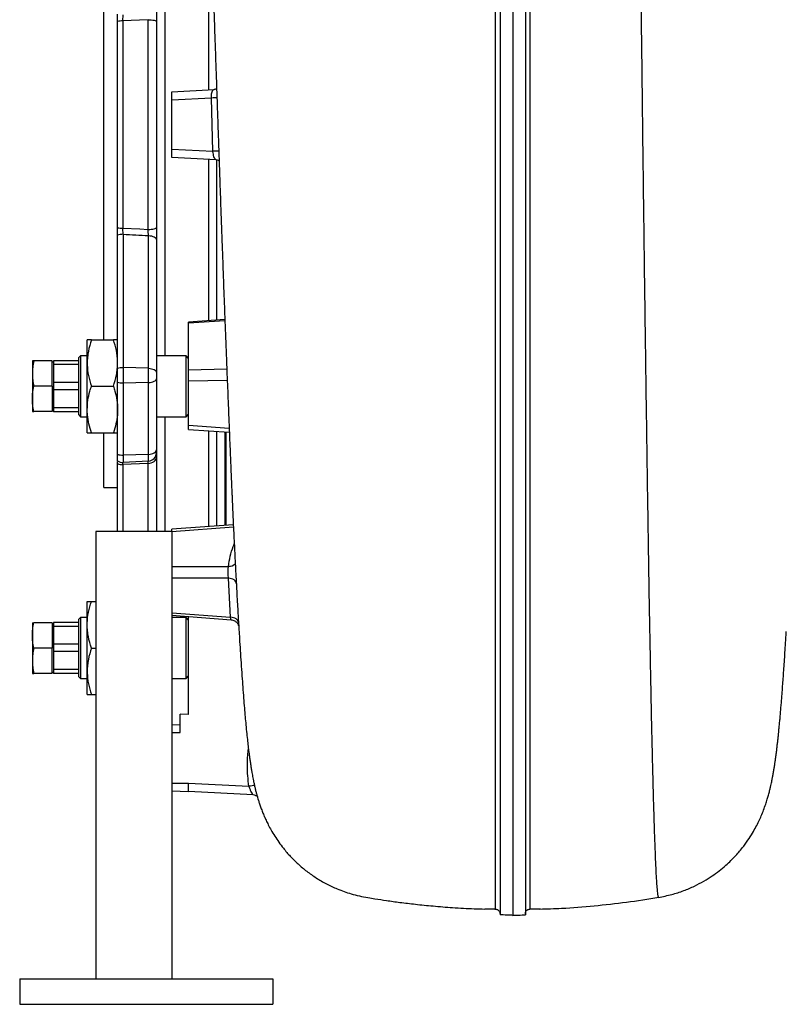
# Model space of a CAD drawing. Header units: millimetres. Extents: x 1108 to 5030, y 1860 to 4202.
# Tile 1 of 12: x 1108 to 2016, y 1860 to 3026. Entities that reach past the tile are written whole.
import ezdxf

# ---------------------------------------------------------------- set-up
doc = ezdxf.new("R2010")
doc.units = ezdxf.units.MM
doc.header["$LTSCALE"] = 2

msp = doc.modelspace()

# ---------------------------------------------------------------- linework, layer by layer
at = {"color": 8, "linetype": 'Continuous', "lineweight": 25}
for p, q in [((1279.6, 3176), (1279.6, 2628)), ((1331.9, 2943.2), (1331.9, 3134.3)), ((1331.9, 2669.7), (1331.9, 2860.7)), ((1341.4, 2670.4), (1341.4, 2860.1)), ((1350.9, 2669.7), (1307.8, 2666.6)), ((1307.8, 2611.6), (1353.1, 2612.5)), ((1353.6, 2598.9), (1307.8, 2598)), ((1279.6, 2556), (1279.6, 2420)), ((1307.8, 2546), (1355.9, 2542.5)), ((1331.9, 2451.5), (1331.9, 2539.3)), ((1341.4, 2426.6), (1341.4, 2538.6)), ((1350.8, 2537.9), (1350.8, 2427.3)), ((1229.9, 2499.2), (1229.9, 2420)), ((1259.9, 2420), (1259.9, 2500.7)), ((1331.9, 2425.9), (1331.9, 2451.5)), ((1361, 2425.1), (1287.8, 2419.7))]:
    msp.add_line(p, q, dxfattribs=at)
at = {"color": 7, "linetype": 'Continuous', "lineweight": 25}
for p, q in [((1207.4, 2647), (1207.4, 3157)), ((1223.8, 2779.7), (1223.8, 3024.2)), ((1229.9, 3024.7), (1229.9, 2779.3)), ((1259.9, 2777.8), (1259.9, 3026.2)), ((1269.8, 3023.9), (1269.8, 2780)), ((1287.8, 2940.9), (1338.1, 2943.6)), ((1287.8, 2930.9), (1287.8, 2940.9)), ((1334.9, 2933.4), (1287.8, 2930.9)), ((1287.8, 2873), (1287.8, 2930.9)), ((1336.6, 2870.5), (1334.9, 2933.4)), ((1287.8, 2863), (1287.8, 2873)), ((1287.8, 2873), (1336.6, 2870.5)), ((1340.7, 2860.3), (1287.8, 2863)), ((1223.8, 2613.1), (1223.8, 2771)), ((1230.3, 2772), (1230.3, 2614.1)), ((1260.3, 2613.3), (1260.3, 2770.5)), ((1269.8, 2765.5), (1269.8, 2608.3)), ((1350.8, 2671), (1307.8, 2668)), ((1307.8, 2666.6), (1307.8, 2668)), ((1307.8, 2611.6), (1307.8, 2666.6)), ((1187.8, 2619.5), (1187.8, 2647)), ((1192.7, 2647), (1218.8, 2647)), ((1179.8, 2628), (1177.8, 2626)), ((1177.8, 2558), (1177.8, 2626)), ((1187.8, 2628), (1179.8, 2628)), ((1179.8, 2628), (1179.8, 2556)), ((1304.8, 2628), (1269.8, 2628)), ((1307.8, 2625), (1304.8, 2628)), ((1304.8, 2556), (1304.8, 2628)), ((1122.8, 2622), (1122.8, 2607)), ((1146.2, 2622), (1124.4, 2622)), ((1146.2, 2592), (1146.2, 2622)), ((1147.8, 2620.2), (1146.2, 2621.1)), ((1177.8, 2622.1), (1147.8, 2622.1)), ((1147.8, 2622.1), (1147.8, 2618)), ((1147.8, 2618), (1177.8, 2618)), ((1147.8, 2618), (1147.8, 2596.5)), ((1187.8, 2564.5), (1187.8, 2619.5)), ((1223.8, 2596.7), (1223.8, 2613.1)), ((1230.3, 2614.1), (1230.3, 2595.8)), ((1260.3, 2613.3), (1230.3, 2614.1)), ((1260.3, 2596.5), (1260.3, 2613.3)), ((1122.8, 2607), (1122.8, 2577)), ((1269.8, 2608.3), (1269.8, 2600.9)), ((1269.8, 2600.9), (1269.8, 2516.9)), ((1307.8, 2598), (1307.8, 2611.6)), ((1146.2, 2592), (1124.4, 2592)), ((1146.2, 2592), (1146.2, 2562)), ((1147.8, 2596.5), (1147.8, 2588.1)), ((1177.8, 2596.5), (1147.8, 2596.5)), ((1192.7, 2592), (1218.8, 2592)), ((1223.8, 2511.5), (1223.8, 2596.7)), ((1260.3, 2596.5), (1230.3, 2595.8)), ((1230.3, 2595.8), (1230.3, 2510.4)), ((1260.3, 2511.3), (1260.3, 2596.5)), ((1307.8, 2546), (1307.8, 2598)), ((1147.8, 2588.1), (1177.8, 2588.1)), ((1147.8, 2588.1), (1147.8, 2566.4)), ((1122.8, 2577), (1122.8, 2562)), ((1177.8, 2566.4), (1147.8, 2566.4)), ((1147.8, 2566.4), (1147.8, 2562.1)), ((1146.2, 2562), (1124.4, 2562)), ((1146.2, 2562.9), (1147.8, 2563.8)), ((1147.8, 2562.1), (1177.8, 2562.1)), ((1147.8, 2562.1), (1147.8, 2561.9)), ((1177.8, 2561.9), (1147.8, 2561.9)), ((1177.8, 2558), (1179.8, 2556)), ((1179.8, 2556), (1187.8, 2556)), ((1187.8, 2537), (1187.8, 2564.5)), ((1269.8, 2556), (1304.8, 2556)), ((1304.8, 2556), (1307.8, 2559)), ((1307.8, 2541), (1307.8, 2546)), ((1192.7, 2537), (1218.8, 2537)), ((1207.4, 2472), (1207.4, 2537)), ((1307.8, 2541), (1356.1, 2537.5)), ((1351.8, 2537.8), (1351.8, 2464.1)), ((1223.8, 2503.8), (1223.8, 2511.5)), ((1260.3, 2511.3), (1230.3, 2510.4)), ((1230.3, 2510.4), (1230.3, 2501.9)), ((1260.3, 2503.4), (1260.3, 2511.3)), ((1269.8, 2516.9), (1269.8, 2513.4)), ((1269.8, 2508), (1269.8, 2420)), ((1223.8, 2420), (1223.8, 2500.6)), ((1260.3, 2503.4), (1230.3, 2501.9)), ((1207.4, 2472), (1223.8, 2472)), ((1351.8, 2464.1), (1351.8, 2427.3)), ((1360.8, 2428), (1287.8, 2422.6)), ((1197.8, 2420), (1197.8, 1890)), ((1287.8, 2420), (1197.8, 2420)), ((1287.8, 2420), (1287.8, 2422.6)), ((1287.8, 2420), (1287.8, 1890)), ((1287.8, 2378.7), (1355, 2378.7)), ((1355, 2364.6), (1287.8, 2364.6)), ((1357.5, 2318.5), (1355, 2364.6)), ((1187.8, 2309.5), (1187.8, 2337)), ((1192.7, 2337), (1197.8, 2337)), ((1287.8, 2323.6), (1357.5, 2318.5)), ((1122.8, 2312), (1122.8, 2297)), ((1146.2, 2312), (1124.4, 2312)), ((1146.2, 2312), (1146.2, 2282)), ((1147.8, 2310.2), (1146.2, 2311.1)), ((1177.8, 2312.1), (1147.8, 2312.1)), ((1147.8, 2312.1), (1147.8, 2308)), ((1179.8, 2318), (1177.8, 2316)), ((1177.8, 2248), (1177.8, 2316)), ((1187.8, 2318), (1179.8, 2318)), ((1179.8, 2318), (1179.8, 2246)), ((1187.8, 2254.5), (1187.8, 2309.5)), ((1287.8, 2320.7), (1358.2, 2315.5)), ((1304.8, 2318), (1287.8, 2318)), ((1307.8, 2315), (1304.8, 2318)), ((1304.8, 2246), (1304.8, 2318)), ((1307.8, 2203.1), (1307.8, 2319.2)), ((1147.8, 2308), (1177.8, 2308)), ((1147.8, 2308), (1147.8, 2286.5)), ((1122.8, 2297), (1122.8, 2267)), ((1147.8, 2286.5), (1147.8, 2278.1)), ((1177.8, 2286.5), (1147.8, 2286.5)), ((1146.2, 2282), (1124.4, 2282)), ((1146.2, 2252), (1146.2, 2282)), ((1147.8, 2278.1), (1177.8, 2278.1)), ((1147.8, 2278.1), (1147.8, 2256.4)), ((1192.7, 2282), (1197.8, 2282)), ((1122.8, 2267), (1122.8, 2252)), ((1146.2, 2252), (1124.4, 2252)), ((1146.2, 2252.9), (1147.8, 2253.8)), ((1177.8, 2256.4), (1147.8, 2256.4)), ((1147.8, 2256.4), (1147.8, 2252.1)), ((1147.8, 2252.1), (1177.8, 2252.1)), ((1147.8, 2252.1), (1147.8, 2251.9)), ((1177.8, 2251.9), (1147.8, 2251.9)), ((1187.8, 2227), (1187.8, 2254.5)), ((1177.8, 2248), (1179.8, 2246)), ((1179.8, 2246), (1187.8, 2246)), ((1287.8, 2246), (1304.8, 2246)), ((1304.8, 2246), (1307.8, 2249)), ((1192.7, 2227), (1197.8, 2227)), ((1297.8, 2182), (1297.8, 2203.6)), ((1307.8, 2203.1), (1297.8, 2203.6)), ((1287.8, 2190.9), (1297.8, 2191.5)), ((1287.8, 2182), (1297.8, 2182)), ((1287.8, 2122), (1307.8, 2122)), ((1287.8, 2113), (1307.8, 2112)), ((1307.8, 2122), (1379.3, 2118.2)), ((1384.5, 2108), (1307.8, 2112)), ((1670.7, 1972.7), (1671.3, 1972.7)), ((1107.8, 1890), (1407.8, 1890)), ((1107.8, 1890), (1107.8, 1860)), ((1407.8, 1890), (1407.8, 1860)), ((1107.8, 1860), (1407.8, 1860))]:
    msp.add_line(p, q, dxfattribs=at)
at = {"color": 7, "linetype": 'Continuous', "lineweight": 25, "flags": 128}
for points in [[(1259.9, 3026.2), (1249.8, 3025.7), (1229.9, 3024.7)], [(1259.9, 3026.2), (1261.9, 3026.2), (1263.7, 3026), (1265.4, 3025.8), (1266.9, 3025.5), (1268.1, 3025.2), (1269, 3024.8), (1269.6, 3024.4), (1269.8, 3023.9)], [(1229.9, 2779.3), (1249.9, 2778.3), (1259.9, 2777.8)], [(1259.9, 2777.8), (1261.9, 2777.8), (1263.7, 2777.9), (1265.4, 2778.1), (1266.9, 2778.4), (1268.1, 2778.8), (1269, 2779.2), (1269.6, 2779.6), (1269.8, 2780)], [(1260.3, 2770.5), (1262.2, 2770.3), (1263.9, 2770), (1265.6, 2769.5), (1267, 2768.9), (1268.2, 2768.2), (1269, 2767.3), (1269.6, 2766.4), (1269.8, 2765.5)], [(1260.3, 2613.3), (1262.2, 2613.1), (1263.9, 2612.8), (1265.6, 2612.4), (1267, 2611.7), (1268.2, 2611), (1269, 2610.1), (1269.6, 2609.2), (1269.8, 2608.3)], [(1260.3, 2596.5), (1262.2, 2596.6), (1263.9, 2596.9), (1265.6, 2597.3), (1267, 2597.9), (1268.2, 2598.5), (1269, 2599.3), (1269.6, 2600.1), (1269.8, 2600.9)], [(1259.9, 2500.7), (1261.9, 2500.9), (1263.7, 2501.3), (1265.4, 2502), (1266.9, 2502.9), (1268.1, 2504), (1269, 2505.2), (1269.6, 2506.6), (1269.8, 2508)], [(1260.3, 2511.3), (1262.2, 2511.5), (1263.9, 2511.8), (1265.6, 2512.3), (1267, 2513), (1268.2, 2513.9), (1269, 2514.8), (1269.6, 2515.8), (1269.8, 2516.9)], [(1259.9, 2500.7), (1249.8, 2500.2), (1229.9, 2499.2)], [(1364.5, 2357.9), (1364.3, 2359.2), (1363.7, 2360.4), (1362.9, 2361.6), (1361.7, 2362.6), (1360.3, 2363.4), (1358.6, 2364.1), (1356.9, 2364.4), (1355, 2364.6)], [(1367, 2311.9), (1366.7, 2313.2), (1366.2, 2314.4), (1365.3, 2315.5), (1364.1, 2316.5), (1362.7, 2317.3), (1361.1, 2317.9), (1359.3, 2318.3), (1357.5, 2318.5)], [(1387.3, 2107.4), (1386, 2107.8), (1384.5, 2108)]]:
    msp.add_lwpolyline(points, dxfattribs=at)
at = {"color": 8, "linetype": 'Continuous', "lineweight": 25, "flags": 128}
for points in [[(1341.5, 2933.6), (1340.6, 2933.6), (1338.9, 2933.6), (1336.9, 2933.5), (1334.9, 2933.4)], [(1343.6, 2870.6), (1342.4, 2870.6), (1340.6, 2870.5), (1338.7, 2870.5), (1336.6, 2870.5)], [(1385.9, 2119.2), (1384.7, 2119), (1383, 2118.8), (1381.2, 2118.5), (1379.3, 2118.2)]]:
    msp.add_lwpolyline(points, dxfattribs=at)
at = {"color": 7, "linetype": 'Continuous', "lineweight": 25}
for centre, radius, start, end in [((1229.5, 2987), 37.7, 89.4163, 98.8446), ((1229.5, 2817), 37.7, 261.1554, 270.5837), ((1229.6, 2754.4), 17.6, 87.8812, 109.4318), ((1229.6, 2596.4), 17.6, 87.881, 109.4322), ((1229.6, 2615.8), 19.9, 252.9144, 271.9031), ((1229.6, 2526.3), 15.9, 248.3464, 272.3066), ((1259.8, 2513.4), 10, 273, 0), ((1229.8, 2511.8), 10, 233.1301, 273), ((1229.7, 2511.7), 12.6, 242.0613, 271.2587)]:
    msp.add_arc(centre, radius, start, end, dxfattribs=at)
at = {"color": 8, "linetype": 'Continuous', "lineweight": 25}
msp.add_arc((1356, 2388.7), 10, 264.8114, 317.2681, dxfattribs=at)
at = {"color": 7, "linetype": 'Continuous', "lineweight": 25}
msp.add_ellipse((6030.4, 2976.3), major_axis=(9083, -238.4), ratio=0.042766, start_param=4.156716, end_param=4.160602, dxfattribs=at)
for points, knots in [([(1284.8, 3752.6), (1285.2, 3750), (1286.2, 3742.8), (1287.8, 3731.5), (1289.6, 3719.4), (1291.1, 3708.8), (1292.5, 3699.8), (1293.6, 3692.2), (1294.6, 3685.6), (1295.6, 3679.4), (1296.6, 3673.3), (1297.7, 3666.8), (1298.8, 3660.1), (1300.1, 3653.3), (1301.3, 3646.7), (1302.4, 3640.8), (1303.3, 3635.9), (1304.2, 3631.5), (1305.2, 3626.6), (1306.5, 3620.8), (1307.8, 3614.7), (1309.2, 3608.5), (1310.5, 3602.7), (1311.6, 3598), (1312.4, 3594.2), (1313.1, 3591.1), (1313.7, 3588.3), (1314.2, 3585.8), (1314.7, 3583.3), (1315.2, 3580.4), (1315.7, 3577.2), (1316.2, 3573.8), (1316.7, 3570.8), (1317.1, 3567.7), (1317.5, 3564.1), (1317.9, 3560.2), (1318.3, 3556.3), (1318.6, 3552.5), (1318.8, 3549), (1319.1, 3545.6), (1319.2, 3542.5), (1319.4, 3539.4), (1319.6, 3535.8), (1319.8, 3531.4), (1320.1, 3525.7), (1320.3, 3519.3), (1320.6, 3511.6), (1320.9, 3503.1), (1321.2, 3494.4), (1321.5, 3486.4), (1321.8, 3478.4), (1322.1, 3469.5), (1322.5, 3459.5), (1323, 3446.7), (1323.6, 3431.4), (1324.3, 3414), (1325, 3396.5), (1325.7, 3379.8), (1326.3, 3363.9), (1326.9, 3349), (1327.4, 3334.8), (1327.9, 3321.7), (1328.3, 3310), (1328.7, 3300.3), (1329, 3291.9), (1329.2, 3283.9), (1329.5, 3274.8), (1329.9, 3264.3), (1330.3, 3252.3), (1330.9, 3235.1), (1331.7, 3213.1), (1332.6, 3186.7), (1333.5, 3160.7), (1334.4, 3135.6), (1335.3, 3111.4), (1336, 3088.5), (1336.8, 3066.8), (1337.6, 3043.5), (1338.5, 3018.2), (1339.4, 2990.7), (1340.4, 2963.7), (1341.3, 2936.9), (1342.2, 2910.4), (1343.1, 2885.3), (1343.9, 2861.3), (1344.7, 2837.5), (1345.4, 2818), (1345.9, 2802.8), (1346.3, 2792.3), (1346.7, 2781.6), (1347.1, 2770.8), (1347.5, 2760.5), (1347.8, 2751.5), (1348.1, 2744.3), (1348.3, 2739), (1348.4, 2735.1), (1348.5, 2731.6), (1348.7, 2726.9), (1349, 2719.8), (1349.3, 2710.1), (1349.9, 2694.6), (1350.7, 2673.7), (1351.7, 2648.1), (1352.6, 2625.5), (1353.3, 2606.1), (1354, 2590.1), (1354.6, 2573.9), (1355.3, 2557.3), (1356, 2540.8), (1356.6, 2525.1), (1357.2, 2511), (1357.7, 2498.9), (1358.1, 2488.5), (1358.5, 2480.1), (1358.8, 2473.3), (1359, 2468.5), (1359.2, 2464.3), (1359.4, 2459.9), (1359.6, 2454.1), (1360, 2446.9), (1360.3, 2438.7), (1360.7, 2429.8), (1361.2, 2421.1), (1361.5, 2413.3), (1361.9, 2406.9), (1362.2, 2401), (1362.5, 2394.7), (1362.8, 2387.4), (1363.3, 2379.1), (1363.7, 2370.3), (1364.2, 2361.8), (1364.6, 2353.7), (1365.1, 2344.4), (1365.7, 2334.2), (1366.3, 2323.3), (1366.9, 2313.3), (1367.5, 2303.4), (1368.2, 2291.9), (1369, 2278.7), (1370, 2263.9), (1371, 2249.4), (1372, 2235.5), (1373, 2222.8), (1373.9, 2211), (1374.8, 2200.5), (1375.8, 2190.3), (1376.7, 2180.7), (1377.7, 2171.8), (1378.4, 2165.3), (1379, 2160.4), (1379.5, 2156.8), (1380, 2152.7), (1380.7, 2148.1), (1381.4, 2143.5), (1382.1, 2138.9), (1382.8, 2134.9), (1383.4, 2131.5), (1384, 2128.2), (1384.7, 2124.6), (1385.6, 2120.5), (1386.5, 2116.4), (1387.5, 2112.3), (1388.5, 2108.6), (1389.5, 2105.1), (1390.6, 2101.5), (1391.9, 2097.4), (1393.5, 2092.7), (1395.3, 2087.8), (1397.3, 2082.9), (1399.6, 2078), (1402.3, 2072.4), (1405.6, 2066.1), (1409.8, 2059.2), (1414.6, 2052), (1420.7, 2043.9), (1428.3, 2035.1), (1437.5, 2026), (1447.8, 2017.4), (1459, 2009.5), (1471.1, 2002.5), (1482.2, 1997.3), (1492.1, 1993.5), (1500.8, 1990.7), (1510.2, 1988.2), (1519.6, 1986.5), (1530.4, 1984.7), (1543, 1982.8), (1558.9, 1980.6), (1577.3, 1978.4), (1598.2, 1976.3), (1621.4, 1974.4), (1641.9, 1973.2), (1654.6, 1972.9), (1658.8, 1972.8)], [0, 0, 0, 0, 0.005008, 0.013595, 0.021307, 0.028163, 0.034168, 0.039229, 0.043445, 0.047372, 0.051499, 0.055924, 0.060575, 0.065459, 0.070444, 0.074794, 0.078379, 0.081181, 0.084536, 0.088691, 0.093451, 0.098759, 0.104294, 0.109923, 0.114333, 0.118397, 0.122081, 0.125439, 0.129197, 0.133578, 0.138921, 0.143429, 0.147012, 0.15059, 0.154949, 0.159864, 0.163607, 0.166656, 0.169899, 0.172484, 0.174597, 0.176743, 0.178945, 0.181823, 0.185287, 0.189248, 0.193109, 0.198328, 0.20284, 0.206576, 0.210261, 0.214468, 0.219183, 0.224395, 0.232231, 0.240108, 0.247916, 0.255676, 0.262235, 0.268774, 0.274995, 0.280557, 0.285467, 0.289731, 0.292651, 0.29585, 0.299638, 0.304016, 0.308991, 0.314567, 0.325183, 0.335684, 0.345825, 0.355561, 0.364846, 0.373634, 0.381899, 0.38965, 0.40036, 0.410726, 0.420986, 0.431155, 0.441203, 0.451103, 0.459683, 0.468609, 0.478163, 0.482089, 0.486112, 0.490234, 0.494456, 0.498678, 0.502277, 0.505073, 0.507176, 0.508587, 0.509664, 0.511263, 0.514199, 0.51809, 0.522933, 0.53287, 0.543308, 0.554246, 0.560693, 0.567316, 0.574124, 0.581125, 0.588318, 0.595206, 0.601332, 0.606693, 0.611288, 0.615116, 0.618181, 0.620481, 0.621872, 0.623903, 0.626586, 0.62992, 0.633906, 0.638222, 0.642735, 0.646587, 0.649775, 0.65237, 0.655397, 0.659126, 0.663558, 0.668382, 0.673001, 0.677399, 0.681571, 0.688444, 0.694593, 0.700174, 0.706011, 0.712231, 0.720964, 0.730378, 0.740494, 0.749697, 0.759109, 0.768011, 0.776366, 0.784176, 0.793585, 0.802089, 0.809816, 0.812899, 0.816216, 0.820286, 0.825115, 0.830388, 0.835282, 0.839757, 0.842978, 0.846157, 0.849635, 0.853424, 0.857501, 0.86129, 0.864545, 0.86758, 0.87018, 0.873044, 0.876224, 0.879655, 0.882758, 0.885428, 0.888178, 0.891427, 0.894916, 0.898463, 0.902073, 0.906951, 0.911931, 0.917027, 0.922228, 0.927528, 0.932913, 0.936179, 0.939486, 0.943299, 0.947228, 0.950422, 0.955623, 0.961734, 0.968754, 0.976683, 0.985521, 0.995267, 1, 1, 1, 1]), ([(1691.8, 3534.1), (1691.8, 3529.9), (1691.8, 3515.1), (1691.8, 3489.2), (1691.8, 3456.3), (1691.8, 3422.9), (1691.8, 3385.3), (1691.8, 3343.3), (1691.8, 3297), (1691.8, 3254.1), (1691.8, 3214.9), (1691.8, 3175.4), (1691.8, 3131.7), (1691.8, 3083.8), (1691.8, 3039.7), (1691.8, 2999.6), (1691.8, 2963.5), (1691.8, 2927.5), (1691.8, 2887.4), (1691.8, 2843.5), (1691.8, 2795.9), (1691.8, 2752.6), (1691.8, 2713.7), (1691.8, 2675.1), (1691.8, 2633.2), (1691.8, 2588.3), (1691.8, 2547.8), (1691.8, 2511.8), (1691.8, 2476.4), (1691.8, 2438.2), (1691.8, 2397.8), (1691.8, 2361.9), (1691.8, 2330.2), (1691.8, 2302.6), (1691.8, 2275.8), (1691.8, 2247), (1691.8, 2216.7), (1691.8, 2185.3), (1691.8, 2158.2), (1691.8, 2134.9), (1691.8, 2115.1), (1691.8, 2096.3), (1691.8, 2076.7), (1691.8, 2056.8), (1691.8, 2037.1), (1691.8, 2021.1), (1691.8, 2008.3), (1691.8, 1998.2), (1691.8, 1989.4), (1691.8, 1981), (1691.8, 1973.7), (1691.8, 1968.1), (1691.8, 1966), (1691.8, 1965.3), (1691.8, 1965.3)], [0, 0, 0, 0, 0.006703, 0.02377, 0.040837, 0.057902, 0.074967, 0.097755, 0.120552, 0.143341, 0.160404, 0.177467, 0.200258, 0.223057, 0.245847, 0.262912, 0.279976, 0.297042, 0.314107, 0.336913, 0.359729, 0.382532, 0.399599, 0.416668, 0.439474, 0.462292, 0.485098, 0.502165, 0.519231, 0.542037, 0.564854, 0.587659, 0.604726, 0.621793, 0.638861, 0.65593, 0.678741, 0.701566, 0.724377, 0.741445, 0.758513, 0.775581, 0.792649, 0.815463, 0.83829, 0.861104, 0.878175, 0.895246, 0.912315, 0.929384, 0.952203, 0.975037, 0.997856, 1, 1, 1, 1]), ([(1676.8, 3530.5), (1676.8, 3527.4), (1676.8, 3513.5), (1676.8, 3488.6), (1676.8, 3455.7), (1676.8, 3422.3), (1676.8, 3384.7), (1676.8, 3342.7), (1676.8, 3296.4), (1676.8, 3253.5), (1676.8, 3214.3), (1676.8, 3174.8), (1676.8, 3131.1), (1676.8, 3083.2), (1676.8, 3039.1), (1676.8, 2999), (1676.8, 2962.9), (1676.8, 2926.9), (1676.8, 2886.8), (1676.8, 2842.9), (1676.8, 2795.3), (1676.8, 2752), (1676.8, 2713.1), (1676.8, 2674.6), (1676.8, 2632.7), (1676.8, 2587.7), (1676.8, 2547.3), (1676.8, 2511.3), (1676.8, 2475.9), (1676.8, 2437.8), (1676.8, 2397.3), (1676.8, 2361.4), (1676.8, 2329.8), (1676.8, 2302.2), (1676.8, 2275.5), (1676.8, 2246.7), (1676.8, 2216.4), (1676.8, 2185.1), (1676.8, 2158), (1676.8, 2134.8), (1676.8, 2115), (1676.8, 2096.3), (1676.8, 2076.7), (1676.8, 2056.8), (1676.8, 2037.3), (1676.8, 2021.3), (1676.8, 2008.6), (1676.8, 1998.5), (1676.8, 1989.8), (1676.8, 1981.5), (1676.8, 1974.2), (1676.8, 1968.8), (1676.8, 1966.6), (1676.8, 1966), (1676.8, 1965.9)], [0, 0, 0, 0, 0.005102, 0.022182, 0.039262, 0.05634, 0.073418, 0.096223, 0.119038, 0.141844, 0.158921, 0.175997, 0.198805, 0.221622, 0.244429, 0.261507, 0.278585, 0.295664, 0.312742, 0.335565, 0.358399, 0.381219, 0.3983, 0.415381, 0.438205, 0.461041, 0.483864, 0.500944, 0.518024, 0.540847, 0.563682, 0.586504, 0.603584, 0.620664, 0.637746, 0.654828, 0.677657, 0.700499, 0.723328, 0.740409, 0.757489, 0.77457, 0.791652, 0.814483, 0.837329, 0.86016, 0.877244, 0.894328, 0.91141, 0.928492, 0.951329, 0.974181, 0.997018, 1, 1, 1, 1]), ([(1706.8, 3530.5), (1706.8, 3527.4), (1706.8, 3513.5), (1706.8, 3488.6), (1706.8, 3455.7), (1706.8, 3422.3), (1706.8, 3384.7), (1706.8, 3342.7), (1706.8, 3296.4), (1706.8, 3253.5), (1706.8, 3214.3), (1706.8, 3174.8), (1706.8, 3131.1), (1706.8, 3083.2), (1706.8, 3039.1), (1706.8, 2999), (1706.8, 2962.9), (1706.8, 2926.9), (1706.8, 2886.8), (1706.8, 2842.9), (1706.8, 2795.3), (1706.8, 2752), (1706.8, 2713.1), (1706.8, 2674.6), (1706.8, 2632.7), (1706.8, 2587.7), (1706.8, 2547.3), (1706.8, 2511.3), (1706.8, 2475.9), (1706.8, 2437.8), (1706.8, 2397.3), (1706.8, 2361.4), (1706.8, 2329.8), (1706.8, 2302.2), (1706.8, 2275.5), (1706.8, 2246.7), (1706.8, 2216.4), (1706.8, 2185.1), (1706.8, 2158), (1706.8, 2134.8), (1706.8, 2115), (1706.8, 2096.3), (1706.8, 2076.7), (1706.8, 2056.8), (1706.8, 2037.3), (1706.8, 2021.3), (1706.8, 2008.6), (1706.8, 1998.5), (1706.8, 1989.8), (1706.8, 1981.5), (1706.8, 1974.2), (1706.8, 1968.8), (1706.8, 1966.6), (1706.8, 1966), (1706.8, 1965.9)], [0, 0, 0, 0, 0.005102, 0.022182, 0.039262, 0.05634, 0.073418, 0.096223, 0.119038, 0.141844, 0.158921, 0.175997, 0.198805, 0.221622, 0.244429, 0.261507, 0.278585, 0.295664, 0.312742, 0.335565, 0.358399, 0.381219, 0.3983, 0.415381, 0.438205, 0.461041, 0.483864, 0.500944, 0.518024, 0.540847, 0.563682, 0.586504, 0.603584, 0.620664, 0.637746, 0.654828, 0.677657, 0.700499, 0.723328, 0.740409, 0.757489, 0.77457, 0.791652, 0.814483, 0.837329, 0.86016, 0.877244, 0.894328, 0.91141, 0.928492, 0.951329, 0.974181, 0.997018, 1, 1, 1, 1]), ([(1671.3, 1972.7), (1671.3, 1973.9), (1671.3, 1978.2), (1671.3, 1989.1), (1671.3, 1993.5), (1671.3, 2001.2), (1671.3, 2003.9), (1671.3, 2008.3), (1671.3, 2009.8), (1671.3, 2013), (1671.3, 2014.6), (1671.3, 2022.9), (1671.3, 2030.2), (1671.3, 2046.2), (1671.3, 2054.9), (1671.3, 2073.5), (1671.3, 2083.4), (1671.3, 2104.6), (1671.3, 2115.9), (1671.3, 2133.7), (1671.3, 2139.8), (1671.3, 2149.2), (1671.3, 2152.4), (1671.3, 2158.8), (1671.3, 2162.1), (1671.3, 2178.5), (1671.3, 2192.2), (1671.3, 2220.5), (1671.3, 2235.1), (1671.3, 2265.5), (1671.3, 2281.1), (1671.3, 2313.5), (1671.3, 2330.1), (1671.3, 2355.9), (1671.3, 2364.6), (1671.3, 2377.9), (1671.3, 2382.4), (1671.3, 2391.3), (1671.3, 2395.8), (1671.3, 2418.5), (1671.3, 2436.9), (1671.3, 2474.4), (1671.3, 2493.4), (1671.3, 2532.1), (1671.3, 2551.7), (1671.3, 2591.5), (1671.3, 2611.8), (1671.3, 2642.5), (1671.3, 2652.9), (1671.3, 2668.5), (1671.3, 2673.7), (1671.3, 2684.2), (1671.3, 2689.4), (1671.3, 2715.8), (1671.3, 2737), (1671.3, 2779.6), (1671.3, 2800.9), (1671.3, 2843.8), (1671.3, 2865.4), (1671.3, 2908.6), (1671.3, 2930.3), (1671.3, 2973.8), (1671.3, 2995.6), (1671.3, 3023), (1671.3, 3028.5), (1671.3, 3039.5), (1671.3, 3045), (1671.3, 3061.4), (1671.3, 3072.3), (1671.3, 3105), (1671.3, 3126.7), (1671.3, 3169.7), (1671.3, 3191.2), (1671.3, 3233.8), (1671.3, 3255.1), (1671.3, 3286.8), (1671.3, 3297.3), (1671.3, 3318.3), (1671.3, 3328.8), (1671.3, 3349.8), (1671.3, 3360.2), (1671.3, 3381), (1671.3, 3391.4), (1671.3, 3412), (1671.3, 3422.2), (1671.3, 3442.5), (1671.3, 3452.6), (1671.3, 3482.7), (1671.3, 3502.4), (1671.3, 3521.9)], [0, 0, 0, 0, 0.0625, 0.0625, 0.09375, 0.09375, 0.109375, 0.109375, 0.117188, 0.117188, 0.125, 0.125, 0.15625, 0.15625, 0.1875, 0.1875, 0.21875, 0.21875, 0.25, 0.25, 0.265625, 0.265625, 0.273438, 0.273438, 0.28125, 0.28125, 0.3125, 0.3125, 0.34375, 0.34375, 0.375, 0.375, 0.40625, 0.40625, 0.421875, 0.421875, 0.429688, 0.429688, 0.4375, 0.4375, 0.46875, 0.46875, 0.5, 0.5, 0.53125, 0.53125, 0.5625, 0.5625, 0.578125, 0.578125, 0.585938, 0.585938, 0.59375, 0.59375, 0.625, 0.625, 0.65625, 0.65625, 0.6875, 0.6875, 0.71875, 0.71875, 0.75, 0.75, 0.757813, 0.757813, 0.765625, 0.765625, 0.78125, 0.78125, 0.8125, 0.8125, 0.84375, 0.84375, 0.875, 0.875, 0.890625, 0.890625, 0.90625, 0.90625, 0.921875, 0.921875, 0.9375, 0.9375, 0.953125, 0.953125, 0.96875, 0.96875, 1, 1, 1, 1]), ([(1712.2, 3521.9), (1712.2, 3502.4), (1712.2, 3482.7), (1712.2, 3442.6), (1712.2, 3422.3), (1712.2, 3391.4), (1712.2, 3381), (1712.2, 3360.2), (1712.2, 3349.8), (1712.2, 3328.9), (1712.2, 3318.4), (1712.2, 3297.4), (1712.2, 3286.8), (1712.2, 3255.2), (1712.2, 3234), (1712.2, 3191.5), (1712.2, 3170.1), (1712.2, 3127.2), (1712.2, 3105.7), (1712.2, 3062.3), (1712.2, 3040.6), (1712.2, 3007.8), (1712.2, 2996.8), (1712.2, 2980.3), (1712.2, 2974.8), (1712.2, 2963.8), (1712.2, 2958.3), (1712.2, 2931), (1712.2, 2909.2), (1712.2, 2865.9), (1712.2, 2844.4), (1712.2, 2801.6), (1712.2, 2780.4), (1712.2, 2717), (1712.2, 2675.4), (1712.2, 2624.1), (1712.2, 2613.9), (1712.2, 2598.6), (1712.2, 2593.5), (1712.2, 2583.3), (1712.2, 2578.2), (1712.2, 2553), (1712.2, 2533.3), (1712.2, 2494.4), (1712.2, 2475.4), (1712.2, 2438), (1712.2, 2419.7), (1712.2, 2383.8), (1712.2, 2366.2), (1712.2, 2331.8), (1712.2, 2315), (1712.2, 2294.5), (1712.2, 2290.4), (1712.2, 2282.3), (1712.2, 2278.3), (1712.2, 2266.4), (1712.2, 2258.7), (1712.2, 2235.7), (1712.2, 2221), (1712.2, 2178.6), (1712.2, 2152.5), (1712.2, 2116.9), (1712.2, 2105.6), (1712.2, 2092.2), (1712.2, 2089.5), (1712.2, 2084.3), (1712.2, 2081.7), (1712.2, 2074.1), (1712.2, 2069.3), (1712.2, 2055.1), (1712.2, 2046.4), (1712.2, 2030.4), (1712.2, 2023.1), (1712.2, 2010), (1712.2, 2004.2), (1712.2, 1993.9), (1712.2, 1989.5), (1712.2, 1983.9), (1712.2, 1982.3), (1712.2, 1980), (1712.2, 1979.3), (1712.2, 1978), (1712.2, 1977.5), (1712.2, 1974.7), (1712.2, 1973.3), (1712.2, 1972.7)], [0, 0, 0, 0, 0.03125, 0.03125, 0.0625, 0.0625, 0.078125, 0.078125, 0.09375, 0.09375, 0.109375, 0.109375, 0.125, 0.125, 0.15625, 0.15625, 0.1875, 0.1875, 0.21875, 0.21875, 0.25, 0.25, 0.265625, 0.265625, 0.273438, 0.273438, 0.28125, 0.28125, 0.3125, 0.3125, 0.34375, 0.34375, 0.375, 0.375, 0.4375, 0.4375, 0.453125, 0.453125, 0.460938, 0.460938, 0.46875, 0.46875, 0.5, 0.5, 0.53125, 0.53125, 0.5625, 0.5625, 0.59375, 0.59375, 0.625, 0.625, 0.632813, 0.632813, 0.640625, 0.640625, 0.65625, 0.65625, 0.6875, 0.6875, 0.75, 0.75, 0.78125, 0.78125, 0.789063, 0.789063, 0.796875, 0.796875, 0.8125, 0.8125, 0.84375, 0.84375, 0.875, 0.875, 0.90625, 0.90625, 0.9375, 0.9375, 0.953125, 0.953125, 0.960938, 0.960938, 0.96875, 0.96875, 1, 1, 1, 1]), ([(1223.8, 3024.2), (1223.8, 3024.9), (1223.8, 3025.7), (1223.8, 3026.8), (1223.8, 3027.2), (1223.8, 3027.9), (1223.8, 3028.3), (1223.8, 3029.4), (1223.8, 3030.1), (1223.8, 3031.6), (1223.8, 3032.3), (1223.8, 3032.9)], [0, 0, 0, 0, 0.25, 0.25, 0.375, 0.375, 0.5, 0.5, 0.75, 0.75, 1, 1, 1, 1]), ([(1269.8, 3038.5), (1269.8, 3037.4), (1269.8, 3035.1), (1269.8, 3031.5), (1269.8, 3027.7), (1269.8, 3025.2), (1269.8, 3023.9)], [0, 0, 0, 0, 0.245842, 0.500619, 0.745894, 1, 1, 1, 1]), ([(1229.9, 3024.7), (1230, 3025.1), (1230, 3026.6), (1230.2, 3029.2), (1230.2, 3031.1), (1230.3, 3031.9)], [0, 0, 0, 0, 0.177573, 0.628131, 1, 1, 1, 1]), ([(1334.9, 2933.4), (1334.9, 2934.5), (1334.9, 2936.8), (1335.3, 2939.8), (1336, 2942.1), (1337, 2943.3), (1337.8, 2943.5), (1338.1, 2943.6)], [0, 0, 0, 0, 0.209464, 0.420034, 0.633106, 0.850407, 1, 1, 1, 1]), ([(1341, 2944.3), (1340.6, 2944.1), (1339.7, 2943.7), (1338.6, 2943.7), (1338.1, 2943.6)], [0, 0, 0, 0, 0.490165, 1, 1, 1, 1]), ([(1340.7, 2860.3), (1340.2, 2860.4), (1339.4, 2860.7), (1338.3, 2862.5), (1337.5, 2865.1), (1336.9, 2867.9), (1336.7, 2869.8), (1336.6, 2870.5)], [0, 0, 0, 0, 0.221565, 0.441445, 0.658483, 0.872694, 1, 1, 1, 1]), ([(1340.7, 2860.3), (1341.5, 2860.2), (1342.6, 2860), (1343.6, 2859.5), (1343.9, 2859.4)], [0, 0, 0, 0, 0.688753, 1, 1, 1, 1]), ([(1223.8, 2771), (1223.8, 2771.7), (1223.8, 2772.4), (1223.8, 2773.4), (1223.8, 2773.8), (1223.8, 2774.5), (1223.8, 2774.9), (1223.8, 2776), (1223.8, 2776.8), (1223.8, 2778.3), (1223.8, 2779), (1223.8, 2779.7)], [0, 0, 0, 0, 0.25, 0.25, 0.375, 0.375, 0.5, 0.5, 0.75, 0.75, 1, 1, 1, 1]), ([(1230.3, 2772), (1230.2, 2772.9), (1230.2, 2774.6), (1230.1, 2777.2), (1230, 2778.7), (1229.9, 2779.3)], [0, 0, 0, 0, 0.375682, 0.751927, 1, 1, 1, 1]), ([(1260.3, 2770.5), (1260.2, 2771.6), (1260.2, 2772.7), (1260.1, 2774.6), (1260.1, 2775.3), (1260, 2776.5), (1260, 2777.1), (1259.9, 2777.8)], [0, 0, 0, 0, 0.5, 0.5, 0.75, 0.75, 1, 1, 1, 1]), ([(1269.8, 2780), (1269.8, 2779.8), (1269.8, 2777.3), (1269.8, 2773.5), (1269.8, 2768.9), (1269.8, 2766.6), (1269.8, 2765.5)], [0, 0, 0, 0, 0.052334, 0.499822, 0.745472, 1, 1, 1, 1]), ([(1192.7, 2647), (1191.3, 2642.5), (1189.3, 2635.8), (1188, 2626.5), (1187.8, 2621.8), (1187.8, 2619.5)], [0, 0, 0, 0, 0.495254, 0.74765, 1, 1, 1, 1]), ([(1192.7, 2647), (1191.3, 2647), (1189.3, 2647), (1188, 2647), (1187.8, 2647), (1187.8, 2647)], [0, 0, 0, 0, 0.495253, 0.74765, 1, 1, 1, 1]), ([(1223.8, 2619.5), (1223.8, 2620.1), (1223.7, 2625.1), (1222.6, 2634.4), (1220.1, 2642.8), (1218.8, 2647)], [0, 0, 0, 0, 0.070113, 0.530796, 1, 1, 1, 1]), ([(1223.8, 2647), (1223.8, 2647), (1223.7, 2647), (1222.6, 2647), (1220.1, 2647), (1218.8, 2647)], [0, 0, 0, 0, 0.070113, 0.530796, 1, 1, 1, 1]), ([(1124.4, 2622), (1124, 2619.5), (1123, 2614.5), (1122.8, 2609.5), (1122.8, 2607)], [0, 0, 0, 0, 0.498114, 1, 1, 1, 1]), ([(1124.4, 2622), (1124, 2622), (1123, 2622), (1122.8, 2622), (1122.8, 2622)], [0, 0, 0, 0, 0.498115, 1, 1, 1, 1]), ([(1187.8, 2619.5), (1187.8, 2618.8), (1187.8, 2613.9), (1188.9, 2604.6), (1191.4, 2596.2), (1192.7, 2592)], [0, 0, 0, 0, 0.070113, 0.530797, 1, 1, 1, 1]), ([(1218.8, 2592), (1220.2, 2596.4), (1222.2, 2603.2), (1223.5, 2612.4), (1223.7, 2617.1), (1223.8, 2619.5)], [0, 0, 0, 0, 0.495255, 0.74765, 1, 1, 1, 1]), ([(1122.8, 2607), (1122.8, 2604.5), (1123, 2599.4), (1124, 2594.5), (1124.4, 2592)], [0, 0, 0, 0, 0.49778, 1, 1, 1, 1]), ([(1122.8, 2577), (1122.9, 2580.8), (1123.2, 2585.8), (1124.2, 2590.8), (1124.4, 2592)], [0, 0, 0, 0, 0.755294, 1, 1, 1, 1]), ([(1187.8, 2564.5), (1187.9, 2568.1), (1188.3, 2575.5), (1190.3, 2584.6), (1192.1, 2590.1), (1192.7, 2592)], [0, 0, 0, 0, 0.391124, 0.78814, 1, 1, 1, 1]), ([(1218.8, 2592), (1219.4, 2590.1), (1221.2, 2584.7), (1223.2, 2575.5), (1223.6, 2568.2), (1223.8, 2564.5)], [0, 0, 0, 0, 0.21186, 0.603332, 1, 1, 1, 1]), ([(1124.4, 2562), (1124.4, 2562.1), (1123.9, 2564.7), (1123, 2569.7), (1122.8, 2574.5), (1122.8, 2577)], [0, 0, 0, 0, 0.031811, 0.514154, 1, 1, 1, 1]), ([(1122.8, 2562), (1122.8, 2562), (1123, 2562), (1124, 2562), (1124.4, 2562)], [0, 0, 0, 0, 0.497781, 1, 1, 1, 1]), ([(1192.7, 2537), (1191.6, 2540.4), (1189.5, 2547.3), (1188, 2556.6), (1187.8, 2562.3), (1187.8, 2564.5)], [0, 0, 0, 0, 0.381917, 0.767475, 1, 1, 1, 1]), ([(1223.8, 2564.5), (1223.7, 2562.3), (1223.5, 2556.6), (1222, 2547.4), (1219.9, 2540.5), (1218.8, 2537)], [0, 0, 0, 0, 0.232524, 0.614095, 1, 1, 1, 1]), ([(1187.8, 2537), (1187.8, 2537), (1187.8, 2537), (1188.9, 2537), (1191.4, 2537), (1192.7, 2537)], [0, 0, 0, 0, 0.070113, 0.530796, 1, 1, 1, 1]), ([(1218.8, 2537), (1220.2, 2537), (1222.2, 2537), (1223.5, 2537), (1223.7, 2537), (1223.8, 2537)], [0, 0, 0, 0, 0.495254, 0.74765, 1, 1, 1, 1]), ([(1269.8, 2513.4), (1269.8, 2513.4), (1269.8, 2513.3), (1269.8, 2512.8), (1269.8, 2512.5), (1269.8, 2511.5), (1269.8, 2511), (1269.8, 2509.6), (1269.8, 2508.9), (1269.8, 2508)], [0, 0, 0, 0, 0.25, 0.25, 0.5, 0.5, 0.75, 0.75, 1, 1, 1, 1]), ([(1223.8, 2500.6), (1223.8, 2501.5), (1223.8, 2502.6), (1223.8, 2503), (1223.8, 2503.1)], [0, 0, 0, 0, 0.805396, 1, 1, 1, 1]), ([(1229.9, 2499.2), (1230, 2499.8), (1230.1, 2501.2), (1230.2, 2501.8), (1230.3, 2501.9), (1230.3, 2501.9)], [0, 0, 0, 0, 0.451561, 0.902369, 1, 1, 1, 1]), ([(1259.9, 2500.7), (1260, 2501.6), (1260.1, 2502.2), (1260.2, 2503.2), (1260.2, 2503.4), (1260.3, 2503.4)], [0, 0, 0, 0, 0.5, 0.5, 1, 1, 1, 1]), ([(1355, 2364.6), (1355, 2365.5), (1354.9, 2367.2), (1354.7, 2370.5), (1354.7, 2373.9), (1354.8, 2376.8), (1355, 2378.2), (1355, 2378.7)], [0, 0, 0, 0, 0.214752, 0.429521, 0.6445, 0.859473, 1, 1, 1, 1]), ([(1187.8, 2309.5), (1187.8, 2310.1), (1187.8, 2315.1), (1188.9, 2324.4), (1191.4, 2332.8), (1192.7, 2337)], [0, 0, 0, 0, 0.070112, 0.530796, 1, 1, 1, 1]), ([(1187.8, 2337), (1187.9, 2337), (1188.3, 2337), (1190.3, 2337), (1192.1, 2337), (1192.7, 2337)], [0, 0, 0, 0, 0.391124, 0.788139, 1, 1, 1, 1]), ([(1122.8, 2297), (1122.8, 2299.5), (1123, 2304.5), (1124, 2309.5), (1124.4, 2312)], [0, 0, 0, 0, 0.497779, 1, 1, 1, 1]), ([(1122.8, 2312), (1122.9, 2312), (1123.2, 2312), (1124.2, 2312), (1124.4, 2312)], [0, 0, 0, 0, 0.755295, 1, 1, 1, 1]), ([(1192.7, 2282), (1191.3, 2286.4), (1189.3, 2293.2), (1188, 2302.4), (1187.8, 2307.1), (1187.8, 2309.5)], [0, 0, 0, 0, 0.495254, 0.747649, 1, 1, 1, 1]), ([(1358.2, 2315.4), (1358.5, 2315.4), (1359.6, 2315.4), (1361.4, 2314.8), (1363.2, 2313.8), (1364.7, 2312.5), (1365.7, 2311.2), (1366.5, 2309.9), (1366.9, 2308.8), (1367, 2308.3), (1367.1, 2308.1)], [0, 0, 0, 0, 0.082672, 0.267051, 0.432871, 0.583705, 0.720362, 0.84185, 0.944528, 1, 1, 1, 1]), ([(1864.7, 1986.6), (1869.9, 1987.7), (1880, 1989.7), (1894.1, 1994.3), (1906.9, 1999.7), (1918.1, 2005.6), (1927.8, 2011.7), (1936.4, 2018), (1943.8, 2024.1), (1950, 2029.9), (1955.1, 2035.1), (1959.6, 2040.1), (1964.8, 2046.4), (1970.4, 2054), (1975.8, 2062.5), (1980, 2070.1), (1983.5, 2077), (1986.5, 2083.6), (1989.1, 2090.2), (1991.5, 2096.9), (1993.4, 2102.9), (1994.9, 2108.1), (1996.1, 2112.8), (1997.1, 2117), (1997.9, 2120.6), (1998.6, 2123.6), (1999.2, 2126.7), (1999.9, 2130.3), (2000.7, 2134.5), (2001.5, 2139.1), (2002.2, 2143.6), (2002.8, 2148), (2003.5, 2152.7), (2004.2, 2157.8), (2004.8, 2163.2), (2005.4, 2168.4), (2006, 2173.2), (2006.5, 2177.8), (2006.9, 2182.3), (2007.4, 2187), (2007.9, 2192.4), (2008.5, 2198.4), (2009.1, 2204.9), (2009.6, 2211.7), (2010.2, 2218.4), (2010.8, 2226), (2011.4, 2234.3), (2012.1, 2243.6), (2012.8, 2252.9), (2013.5, 2263), (2014.2, 2273.8), (2014.9, 2285.4), (2015.5, 2294.7), (2015.8, 2300.3), (2015.9, 2301.7)], [0, 0, 0, 0, 0.025088, 0.04868, 0.070611, 0.090715, 0.10886, 0.124941, 0.141392, 0.154657, 0.165453, 0.176243, 0.187234, 0.205868, 0.222869, 0.238338, 0.253413, 0.268715, 0.286492, 0.305673, 0.323378, 0.340341, 0.360187, 0.37565, 0.389194, 0.400845, 0.411859, 0.427494, 0.445968, 0.465939, 0.48555, 0.504861, 0.524091, 0.547496, 0.569926, 0.590833, 0.609951, 0.626918, 0.642991, 0.661484, 0.680721, 0.70215, 0.725363, 0.747915, 0.769399, 0.789812, 0.818973, 0.845641, 0.872122, 0.899823, 0.928717, 0.958815, 0.990144, 1, 1, 1, 1]), ([(1124.4, 2282), (1124, 2284.5), (1123, 2289.4), (1122.8, 2294.5), (1122.8, 2297)], [0, 0, 0, 0, 0.498114, 1, 1, 1, 1]), ([(1124.4, 2282), (1124, 2279.5), (1123, 2274.5), (1122.8, 2269.5), (1122.8, 2267)], [0, 0, 0, 0, 0.498114, 1, 1, 1, 1]), ([(1192.7, 2282), (1191.3, 2277.5), (1189.3, 2270.8), (1188, 2261.5), (1187.8, 2256.8), (1187.8, 2254.5)], [0, 0, 0, 0, 0.495255, 0.747651, 1, 1, 1, 1]), ([(1122.8, 2267), (1122.8, 2264.5), (1123, 2259.4), (1124, 2254.5), (1124.4, 2252)], [0, 0, 0, 0, 0.497781, 1, 1, 1, 1]), ([(1122.8, 2252), (1122.9, 2252), (1123.2, 2252), (1124.2, 2252), (1124.4, 2252)], [0, 0, 0, 0, 0.755295, 1, 1, 1, 1]), ([(1187.8, 2254.5), (1187.8, 2253.8), (1187.8, 2248.9), (1188.9, 2239.6), (1191.4, 2231.2), (1192.7, 2227)], [0, 0, 0, 0, 0.070113, 0.530796, 1, 1, 1, 1]), ([(1187.8, 2227), (1187.9, 2227), (1188.3, 2227), (1190.3, 2227), (1192.1, 2227), (1192.7, 2227)], [0, 0, 0, 0, 0.391124, 0.788139, 1, 1, 1, 1]), ([(1384.5, 2108), (1384.3, 2108.1), (1384.1, 2108.3), (1383.1, 2110), (1381.7, 2112.4), (1380.4, 2115.3), (1379.7, 2117.3), (1379.3, 2118.2)], [0, 0, 0, 0, 0.196367, 0.397446, 0.609435, 0.833118, 1, 1, 1, 1]), ([(1387.2, 2107.4), (1387.7, 2107.2), (1388.4, 2107), (1388.9, 2106.6), (1389.1, 2106.5)], [0, 0, 0, 0, 0.70361, 1, 1, 1, 1]), ([(1723.8, 1972.8), (1732.4, 1973.1), (1754, 1973.7), (1788.3, 1976.5), (1826.7, 1980.7), (1852.1, 1984.7), (1864.9, 1986.7)], [0, 0, 0, 0, 0.182706, 0.455224, 0.727689, 1, 1, 1, 1]), ([(1671.3, 1972.7), (1669.5, 1972.7), (1666.3, 1972.7), (1662.9, 1972.7), (1660.5, 1972.7), (1659.2, 1972.7), (1658.6, 1972.7), (1658.8, 1972.7), (1658.8, 1972.7)], [0, 0, 0, 0, 0.242981, 0.426955, 0.616265, 0.800239, 0.989549, 1, 1, 1, 1]), ([(1671.3, 1972.7), (1671.9, 1972.7), (1672.5, 1972.6), (1673.5, 1972.3), (1673.8, 1972.1), (1674.4, 1971.8), (1674.7, 1971.5), (1675.5, 1970.8), (1675.9, 1970.2), (1676.4, 1969.1), (1676.5, 1968.8), (1676.7, 1968), (1676.8, 1967.6), (1676.8, 1967.2)], [0, 0, 0, 0, 0.25, 0.25, 0.375, 0.375, 0.5, 0.5, 0.75, 0.75, 0.875, 0.875, 1, 1, 1, 1]), ([(1706.8, 1967.2), (1706.8, 1967.6), (1706.8, 1968), (1707, 1968.8), (1707.1, 1969.1), (1707.4, 1969.8), (1707.6, 1970.2), (1708.1, 1970.8), (1708.3, 1971.1), (1708.8, 1971.5), (1709.1, 1971.8), (1709.7, 1972.1), (1710, 1972.3), (1711, 1972.6), (1711.6, 1972.7), (1712.2, 1972.7)], [0, 0, 0, 0, 0.125, 0.125, 0.25, 0.25, 0.375, 0.375, 0.5, 0.5, 0.625, 0.625, 0.75, 0.75, 1, 1, 1, 1]), ([(1724.6, 1972.7), (1724.7, 1972.7), (1724.8, 1972.7), (1724, 1972.7), (1722.3, 1972.7), (1719.6, 1972.7), (1716.3, 1972.7), (1713.6, 1972.7), (1712.2, 1972.7)], [0, 0, 0, 0, 0.075827, 0.260382, 0.450289, 0.634845, 0.824753, 1, 1, 1, 1]), ([(1691.8, 1965.3), (1690.3, 1965.4), (1685.7, 1965.6), (1680.6, 1965.8), (1677.3, 1965.9), (1676.8, 1965.9)], [0, 0, 0, 0, 0.290405, 0.875434, 1, 1, 1, 1]), ([(1691.8, 1965.3), (1693.3, 1965.4), (1697.8, 1965.6), (1702.9, 1965.8), (1706.2, 1965.9), (1706.8, 1965.9)], [0, 0, 0, 0, 0.290405, 0.875434, 1, 1, 1, 1])]:
    msp.add_open_spline(points, degree=3, knots=knots, dxfattribs=at)
at = {"color": 8, "linetype": 'Continuous', "lineweight": 25}
for points, knots in [([(1837.4, 3520.6), (1837.6, 3508.7), (1837.9, 3485.2), (1838.3, 3449.7), (1838.8, 3414.2), (1839.4, 3378.5), (1839.9, 3342.1), (1840.4, 3304.6), (1840.9, 3264.5), (1841.5, 3221.8), (1842.1, 3176.8), (1842.6, 3131.3), (1843.2, 3085.4), (1843.8, 3039.6), (1844.4, 2993.8), (1844.9, 2948.1), (1845.5, 2902.1), (1846, 2856.2), (1846.6, 2810.9), (1847.2, 2766.4), (1847.7, 2723), (1848.3, 2680.5), (1848.9, 2636.3), (1849.5, 2590.5), (1850.2, 2543.4), (1850.9, 2497.6), (1851.5, 2453), (1852.2, 2409.9), (1852.8, 2370.2), (1853.4, 2333.9), (1854, 2300.9), (1854.6, 2269.3), (1855.2, 2239.1), (1855.7, 2210.6), (1856.3, 2183.8), (1856.9, 2158.7), (1857.5, 2135.2), (1858.1, 2111.9), (1858.7, 2089.2), (1859.4, 2067.5), (1860.1, 2048.3), (1860.7, 2031.6), (1861.4, 2017.6), (1862, 2006.4), (1862.6, 1997.9), (1863.2, 1991.8), (1863.8, 1988), (1864.3, 1986.4), (1864.7, 1986.8), (1864.7, 1986.9)], [0, 0, 0, 0, 0.019062, 0.037554, 0.055706, 0.073748, 0.091905, 0.110405, 0.129447, 0.150971, 0.17285, 0.19483, 0.216773, 0.23876, 0.260352, 0.28216, 0.304124, 0.326144, 0.348127, 0.369592, 0.39086, 0.411932, 0.432846, 0.457579, 0.482179, 0.506699, 0.531189, 0.555662, 0.580115, 0.601013, 0.621897, 0.642765, 0.663592, 0.684343, 0.704622, 0.724816, 0.744962, 0.765094, 0.78905, 0.812972, 0.836835, 0.860616, 0.884299, 0.907881, 0.929491, 0.951026, 0.972529, 0.99404, 1, 1, 1, 1]), ([(1355, 2378.7), (1355.7, 2382.7), (1357, 2390.6), (1359.5, 2399.5), (1361.5, 2404.3), (1361.9, 2405.2)], [0, 0, 0, 0, 0.445416, 0.890829, 1, 1, 1, 1]), ([(1358.2, 2315.6), (1358.1, 2315.6), (1358.1, 2315.6), (1357.8, 2316.7), (1357.6, 2318), (1357.5, 2318.5)], [0, 0, 0, 0, 0.290774, 0.717709, 1, 1, 1, 1]), ([(1379.3, 2118.2), (1378.8, 2122.3), (1377.8, 2130.4), (1377.4, 2142.7), (1377.7, 2153.4), (1378.5, 2160), (1378.8, 2162.4)], [0, 0, 0, 0, 0.276996, 0.553994, 0.837201, 1, 1, 1, 1])]:
    msp.add_open_spline(points, degree=3, knots=knots, dxfattribs=at)
at = {"color": 7, "linetype": 'Continuous', "lineweight": 25}
for points in [[(1307.8, 2118.1), (1307.8, 2119.3), (1307.8, 2120.7), (1307.8, 2122)], [(1307.8, 2114.9), (1307.8, 2115.8), (1307.8, 2116.9), (1307.8, 2118.1)], [(1307.8, 2112.7), (1307.8, 2113.2), (1307.8, 2114), (1307.8, 2114.9)], [(1307.8, 2112), (1307.8, 2112), (1307.8, 2112.2), (1307.8, 2112.7)]]:
    msp.add_open_spline(points, degree=3, dxfattribs=at)

doc.saveas('drawing.dxf')
